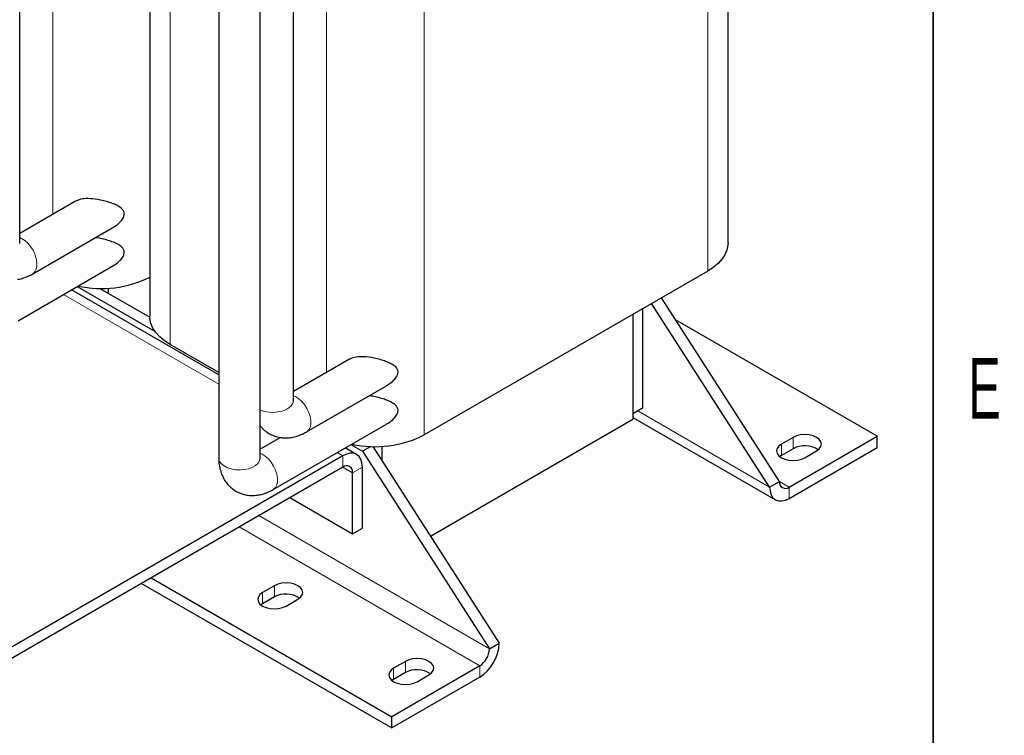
# Model space of a CAD drawing. Header units: millimetres. Extents: x 5 to 418, y 2 to 292.
# Tile 21 of 31: x 355 to 412, y 60 to 102. Entities that reach past the tile are written whole.
import ezdxf

# ---------------------------------------------------------------- set-up
doc = ezdxf.new("R2010")
doc.units = ezdxf.units.MM
doc.layers.add('SLD-0', color=7, linetype='Continuous')
doc.styles.add('SLDTEXTSTYLE0', font='TXT', dxfattribs={"width": 0.605})

msp = doc.modelspace()

# ---------------------------------------------------------------- linework, layer by layer
at = {"color": 7, "linetype": 'Continuous', "lineweight": 18}
for p, q in [((394.9676, 87.0345), (394.9676, 114.7316)), ((363.8549, 82.7892), (363.8549, 108.0157)), ((372.9059, 81.1711), (372.9059, 105.2613)), ((378.5627, 77.5642), (378.5627, 105.2613)), ((357.0667, 90.3149), (357.0667, 102.9899)), ((357.6892, 85.682), (366.6713, 80.4968)), ((398.5484, 74.5419), (390.9172, 78.9472)), ((399.2272, 76.3704), (399.2272, 77.0236)), ((399.906, 76.7623), (399.906, 77.4155)), ((373.5283, 76.5383), (373.8506, 76.3523)), ((373.8506, 75.699), (373.8506, 76.3523)), ((373.8505, 75.699), (374.4162, 75.3724)), ((374.9819, 75.6989), (374.4162, 75.3724)), ((399.6798, 74.5418), (399.1141, 74.8683)), ((399.6798, 74.5418), (399.6798, 73.8885)), ((368.9847, 72.89), (382.3358, 65.1826)), ((367.8532, 72.2368), (381.7702, 64.2028)), ((369.2119, 67.7949), (369.2119, 68.4481)), ((369.8908, 68.1867), (369.8908, 68.84)), ((377.4709, 63.8108), (377.4709, 64.464)), ((376.7921, 63.4189), (376.7921, 64.0721)), ((381.7702, 63.5495), (381.7702, 64.2028))]:
    msp.add_line(p, q, dxfattribs=at)
at = {"color": 7, "linetype": 'Continuous', "lineweight": 25}
for p, q in [((396.1392, 88.6673), (396.1392, 114.8146)), ((362.6833, 106.203), (362.6833, 84.422)), ((370.9946, 79.5572), (370.9946, 105.7166)), ((366.6713, 104.6062), (366.6713, 76.2259)), ((369.0713, 76.2259), (369.0713, 104.6062)), ((355.1554, 88.7009), (355.1554, 103.0962)), ((358.3895, 91.0786), (355.1554, 89.2115)), ((355.913, 86.8777), (360.5411, 89.5494)), ((355.0575, 84.1628), (360.5411, 87.3284)), ((394.9676, 87.0345), (378.5627, 77.5642)), ((358.4811, 86.1392), (362.9888, 83.5369)), ((359.7976, 86.0323), (362.6845, 84.3657)), ((360.2741, 86.042), (360.2741, 85.7572)), ((366.6713, 81.0378), (358.1577, 85.9525)), ((399.1141, 74.8684), (392.2839, 85.4853)), ((398.5484, 74.5419), (391.7182, 85.1587)), ((390.6288, 84.5298), (390.6288, 78.7807)), ((390.6288, 84.5298), (390.6288, 78.4606)), ((391.1945, 84.8564), (391.1945, 79.1073)), ((404.7709, 77.4808), (393.0983, 84.2193)), ((366.6713, 81.1634), (363.8549, 82.7892)), ((374.2287, 81.9348), (370.9946, 80.0678)), ((371.7522, 77.7339), (376.3803, 80.4056)), ((391.1945, 79.1073), (390.6288, 78.7807)), ((369.8289, 74.4026), (376.3803, 78.1846)), ((378.9185, 71.7004), (390.6288, 78.4606)), ((390.6288, 78.5725), (398.8798, 73.8093)), ((399.6798, 74.5418), (404.7709, 77.4808)), ((404.7709, 76.8276), (404.7709, 77.4808)), ((370.2452, 77.4142), (369.0713, 76.7365)), ((374.3203, 76.9954), (374.9819, 76.6134)), ((399.906, 77.4155), (399.2272, 77.0236)), ((373.8506, 76.3523), (354.6173, 65.2491)), ((374.6505, 76.4315), (373.9969, 76.8088)), ((375.4663, 76.8931), (374.9819, 76.6134)), ((374.9819, 76.6134), (382.3358, 65.1826)), ((375.5801, 76.8896), (382.9015, 65.5091)), ((376.1133, 76.8983), (376.1133, 76.0607)), ((399.2272, 76.3704), (399.1305, 76.3051)), ((399.906, 76.7623), (399.2272, 76.3704)), ((399.6798, 73.8885), (404.7709, 76.8276)), ((400.5849, 76.2399), (401.2637, 76.6318)), ((373.8506, 75.699), (354.6173, 64.5959)), ((374.4162, 71.8449), (374.4162, 75.3724)), ((374.9819, 72.1715), (374.9819, 75.6989)), ((398.5484, 74.5419), (399.1141, 74.8684)), ((370.7953, 73.9352), (374.4162, 71.8449)), ((374.4162, 71.8449), (374.9819, 72.1715)), ((362.1963, 68.9712), (376.679, 60.6105)), ((362.7621, 69.2978), (376.679, 61.2637)), ((369.8908, 68.84), (369.2119, 68.4481)), ((369.2119, 67.7949), (369.1152, 67.7296)), ((369.8908, 68.1867), (369.2119, 67.7949)), ((370.5696, 67.6643), (371.2484, 68.0562)), ((382.3358, 65.1826), (382.9015, 65.5091)), ((377.4709, 64.464), (376.7921, 64.0721)), ((381.7702, 64.2028), (376.679, 61.2637)), ((377.4709, 63.8108), (376.7921, 63.4189)), ((381.7702, 63.5495), (376.679, 60.6105)), ((376.7921, 63.4189), (376.6954, 63.3536)), ((378.1498, 63.2884), (378.8286, 63.6803)), ((376.679, 60.6105), (376.679, 61.2637))]:
    msp.add_line(p, q, dxfattribs=at)
at = {"color": 7, "linetype": 'Continuous', "lineweight": 18, "flags": 128}
for points in [[(355.9132, 86.8778), (355.9291, 86.8875), (356.0401, 86.992), (356.1172, 87.1399), (356.1566, 87.324), (356.1566, 87.5359), (356.1172, 87.7656), (356.0401, 88.0024), (355.9291, 88.2351), (355.7892, 88.453), (355.6271, 88.6459), (355.4503, 88.8046), (355.2671, 88.9219), (355.1554, 88.9707)], [(371.7524, 77.734), (371.7683, 77.7437), (371.8793, 77.8483), (371.9564, 77.9961), (371.9958, 78.1802), (371.9958, 78.3921), (371.9564, 78.6218), (371.8793, 78.8586), (371.7683, 79.0914), (371.6284, 79.3093), (371.4663, 79.5021), (371.2895, 79.6609), (371.1063, 79.7781), (370.9946, 79.827)], [(369.0713, 79.0044), (369.0945, 78.9945), (369.3204, 78.9208), (369.5685, 78.8768), (369.8271, 78.8647), (370.0842, 78.8849), (370.3278, 78.9366), (370.5464, 79.0172), (370.7299, 79.1232), (370.8696, 79.2494), (370.9591, 79.39), (370.9942, 79.5384), (370.9946, 79.5572)], [(369.8291, 74.4027), (369.8449, 74.4124), (369.956, 74.517), (370.033, 74.6648), (370.0725, 74.8489), (370.0725, 75.0608), (370.033, 75.2905), (369.956, 75.5273), (369.8449, 75.7601), (369.7051, 75.978), (369.543, 76.1708), (369.3662, 76.3295), (369.183, 76.4468), (369.0713, 76.4957)], [(366.6713, 76.2259), (366.6752, 76.1696), (366.7241, 76.0225), (366.8267, 75.8849), (366.978, 75.7633), (367.1712, 75.6632), (367.3971, 75.5895), (367.6451, 75.5455), (367.9038, 75.5334), (368.1609, 75.5536), (368.4044, 75.6052), (368.6231, 75.6859), (368.8066, 75.7918), (368.9463, 75.9181), (369.0358, 76.0587), (369.0708, 76.2071), (369.0713, 76.2259)]]:
    msp.add_lwpolyline(points, dxfattribs=at)
at = {"color": 7, "linetype": 'Continuous', "lineweight": 25, "flags": 128}
for points in [[(396.1392, 88.6673), (396.1319, 88.5279), (396.0737, 88.2511), (395.9581, 87.9804), (395.7868, 87.7196), (395.5623, 87.4727), (395.2879, 87.2432), (394.9676, 87.0345)], [(363.8549, 82.7892), (363.5346, 82.9979), (363.2602, 83.2274), (363.0357, 83.4743), (362.8644, 83.735), (362.7488, 84.0058), (362.6906, 84.2826), (362.6833, 84.422)], [(401.2637, 76.6318), (401.4162, 76.7465), (401.5121, 76.8802), (401.5449, 77.0236), (401.5121, 77.1671), (401.4162, 77.3007), (401.2637, 77.4155), (401.0649, 77.5036), (400.8333, 77.559), (400.5849, 77.5778), (400.3364, 77.559), (400.1049, 77.5036), (399.906, 77.4155)], [(399.2272, 77.0236), (399.0746, 76.9089), (398.9787, 76.7752), (398.946, 76.6318), (398.9787, 76.4883), (399.0746, 76.3547), (399.2272, 76.2399), (399.426, 76.1518), (399.6576, 76.0964), (399.906, 76.0776), (400.1545, 76.0964), (400.386, 76.1518), (400.5849, 76.2399)], [(374.9819, 75.6989), (374.9602, 75.9412), (374.8958, 76.1492), (374.7913, 76.3147), (374.6506, 76.4314), (374.4791, 76.4949), (374.2835, 76.5027), (374.0713, 76.4546), (373.8506, 76.3523)], [(398.5484, 74.5419), (398.5701, 74.2995), (398.6345, 74.0916), (398.7391, 73.9261), (398.8798, 73.8093), (399.0512, 73.7458), (399.2468, 73.738), (399.459, 73.7862), (399.6798, 73.8885)], [(371.2484, 68.0562), (371.401, 68.171), (371.4969, 68.3047), (371.5296, 68.4481), (371.4969, 68.5915), (371.401, 68.7252), (371.2484, 68.84), (371.0496, 68.928), (370.8181, 68.9834), (370.5696, 69.0023), (370.3211, 68.9834), (370.0896, 68.928), (369.8908, 68.84)], [(369.2119, 68.4481), (369.0594, 68.3333), (368.9635, 68.1996), (368.9308, 68.0562), (368.9635, 67.9128), (369.0594, 67.7791), (369.2119, 67.6643), (369.4108, 67.5763), (369.6423, 67.5209), (369.8908, 67.502), (370.1392, 67.5209), (370.3708, 67.5763), (370.5696, 67.6643)], [(378.8286, 63.6803), (378.9812, 63.795), (379.0771, 63.9287), (379.1098, 64.0721), (379.0771, 64.2156), (378.9812, 64.3492), (378.8286, 64.464), (378.6298, 64.5521), (378.3982, 64.6075), (378.1498, 64.6263), (377.9013, 64.6075), (377.6698, 64.5521), (377.4709, 64.464)], [(376.7921, 64.0721), (376.6396, 63.9574), (376.5437, 63.8237), (376.5109, 63.6803), (376.5437, 63.5368), (376.6396, 63.4032), (376.7921, 63.2884), (376.9909, 63.2003), (377.2225, 63.145), (377.4709, 63.1261), (377.7194, 63.145), (377.9509, 63.2003), (378.1498, 63.2884)]]:
    msp.add_lwpolyline(points, dxfattribs=at)
at = {"color": 7, "linetype": 'Continuous', "lineweight": 25}
for centre, radius, start, end in [((359.885, 92.2504), 6.2292, 257.47029, 296.69415), ((375.7235, 83.0862), 6.2091, 257.43544, 297.21054), ((400.5785, 75.5092), 1.4221, 56.64243, 118.21919), ((374.0714, 75.4283), 0.3494, 350.78596, 129.20329), ((399.4589, 74.8125), 0.3494, 170.78596, 309.20329), ((370.5632, 66.9337), 1.4221, 56.64243, 118.21919), ((380.4452, 65.6209), 2.4589, 302.60548, 357.39452), ((381.1077, 65.2384), 1.2294, 302.60548, 357.39452), ((378.1434, 62.5577), 1.4221, 56.64243, 118.21919)]:
    msp.add_arc(centre, radius, start, end, dxfattribs=at)
for points, knots in [([(360.5379, 89.5554), (360.572, 89.5729), (360.7349, 89.6563), (360.9481, 89.8389), (361.1352, 90.0713), (361.2128, 90.2668), (361.2079, 90.4395), (361.1078, 90.6172), (360.9086, 90.7689), (360.6392, 90.9026), (360.3389, 91.0116), (360.011, 91.105), (359.5957, 91.1919), (359.136, 91.2382), (358.6858, 91.2136), (358.4851, 91.1129), (358.3949, 91.0677)], [0, 0, 0, 0, 0.0253331, 0.1208109, 0.1835678, 0.2271393, 0.2710285, 0.3183774, 0.3957829, 0.4689181, 0.5421621, 0.6203222, 0.6984129, 0.8190716, 0.9187506, 1, 1, 1, 1]), ([(360.5379, 87.3344), (360.572, 87.3519), (360.7349, 87.4353), (360.9481, 87.6179), (361.1352, 87.8503), (361.2128, 88.0458), (361.2079, 88.2185), (361.1078, 88.3962), (360.9086, 88.548), (360.6392, 88.6814), (360.339, 88.7912), (360.0109, 88.8817), (359.7344, 88.9484), (359.5719, 88.9614), (359.5286, 88.9649)], [0, 0, 0, 0, 0.0348565, 0.1662269, 0.2525757, 0.3125268, 0.3729151, 0.4380636, 0.5445678, 0.6451964, 0.7459747, 0.8535171, 0.9609642, 1, 1, 1, 1]), ([(355.16, 88.6366), (355.1595, 88.637), (355.1586, 88.638), (355.1565, 88.6788), (355.1554, 88.7009)], [0, 0, 0, 0, 0.458318, 1, 1, 1, 1]), ([(355.037, 86.5597), (355.0443, 86.5604), (355.1557, 86.5707), (355.37, 86.6331), (355.6559, 86.7375), (355.8335, 86.8343), (355.913, 86.8777)], [0, 0, 0, 0, 0.0236686, 0.3624582, 0.7146377, 1, 1, 1, 1]), ([(376.377, 80.4116), (376.4112, 80.4291), (376.5741, 80.5125), (376.7873, 80.6951), (376.9744, 80.9275), (377.052, 81.1231), (377.0471, 81.2957), (376.947, 81.4735), (376.7478, 81.6251), (376.4784, 81.7588), (376.1781, 81.8678), (375.8502, 81.9613), (375.4349, 82.0481), (374.9752, 82.0944), (374.525, 82.0698), (374.3243, 81.9691), (374.2341, 81.9239)], [0, 0, 0, 0, 0.0253331, 0.1208109, 0.1835678, 0.2271393, 0.2710285, 0.3183774, 0.3957829, 0.4689181, 0.5421621, 0.6203222, 0.6984129, 0.8190716, 0.9187506, 1, 1, 1, 1]), ([(376.377, 78.1906), (376.4112, 78.2081), (376.5741, 78.2915), (376.7873, 78.4741), (376.9744, 78.7066), (377.052, 78.9021), (377.0471, 79.0747), (376.947, 79.2525), (376.7478, 79.4042), (376.4784, 79.5377), (376.1782, 79.6474), (375.8501, 79.7379), (375.5736, 79.8046), (375.4111, 79.8177), (375.3678, 79.8212)], [0, 0, 0, 0, 0.0348565, 0.1662269, 0.2525757, 0.3125268, 0.3729151, 0.4380636, 0.5445678, 0.6451964, 0.7459747, 0.8535171, 0.9609642, 1, 1, 1, 1]), ([(370.9992, 79.4928), (370.9987, 79.4932), (370.9978, 79.4942), (370.9957, 79.5351), (370.9946, 79.5572)], [0, 0, 0, 0, 0.45831801, 1, 1, 1, 1]), ([(369.0713, 78.0936), (369.1162, 78.0384), (369.2279, 77.9009), (369.4469, 77.7225), (369.7148, 77.5644), (370.0003, 77.4565), (370.2956, 77.396), (370.597, 77.3815), (370.9022, 77.4114), (371.2095, 77.4862), (371.495, 77.5944), (371.6727, 77.6908), (371.7522, 77.7339)], [0, 0, 0, 0, 0.0723065, 0.1798506, 0.2843018, 0.3866538, 0.487925, 0.5895406, 0.6929402, 0.7994907, 0.9102525, 1, 1, 1, 1]), ([(366.6713, 76.2259), (366.6729, 76.1514), (366.6771, 75.9628), (366.7193, 75.6712), (366.8052, 75.3602), (366.9293, 75.0757), (367.0886, 74.8202), (367.2868, 74.589), (367.5227, 74.3905), (367.7917, 74.2333), (368.0769, 74.1252), (368.3723, 74.0647), (368.6737, 74.0502), (368.9789, 74.0801), (369.2862, 74.1549), (369.5716, 74.2631), (369.7493, 74.3595), (369.8289, 74.4026)], [0, 0, 0, 0, 0.04828, 0.1222803, 0.1934984, 0.2620479, 0.328463, 0.3934024, 0.463723, 0.5320213, 0.5989469, 0.6651658, 0.7316099, 0.7992206, 0.8688916, 0.9413162, 1, 1, 1, 1]), ([(369.0758, 76.1615), (369.0754, 76.1619), (369.0745, 76.1629), (369.0724, 76.2037), (369.0713, 76.2259)], [0, 0, 0, 0, 0.458318, 1, 1, 1, 1])]:
    msp.add_open_spline(points, degree=3, knots=knots, dxfattribs=at)
at = {"layer": 'SLD-0', "lineweight": 35}
msp.add_line((408, 12), (408, 282.5), dxfattribs=at)

# ---------------------------------------------------------------- texts
at = {"layer": 'SLD-0', "insert": (410.9816, 82.0011), "char_height": 3.5, "attachment_point": 2, "style": 'SLDTEXTSTYLE0'}
msp.add_mtext('E', dxfattribs=at)

doc.saveas('drawing.dxf')
